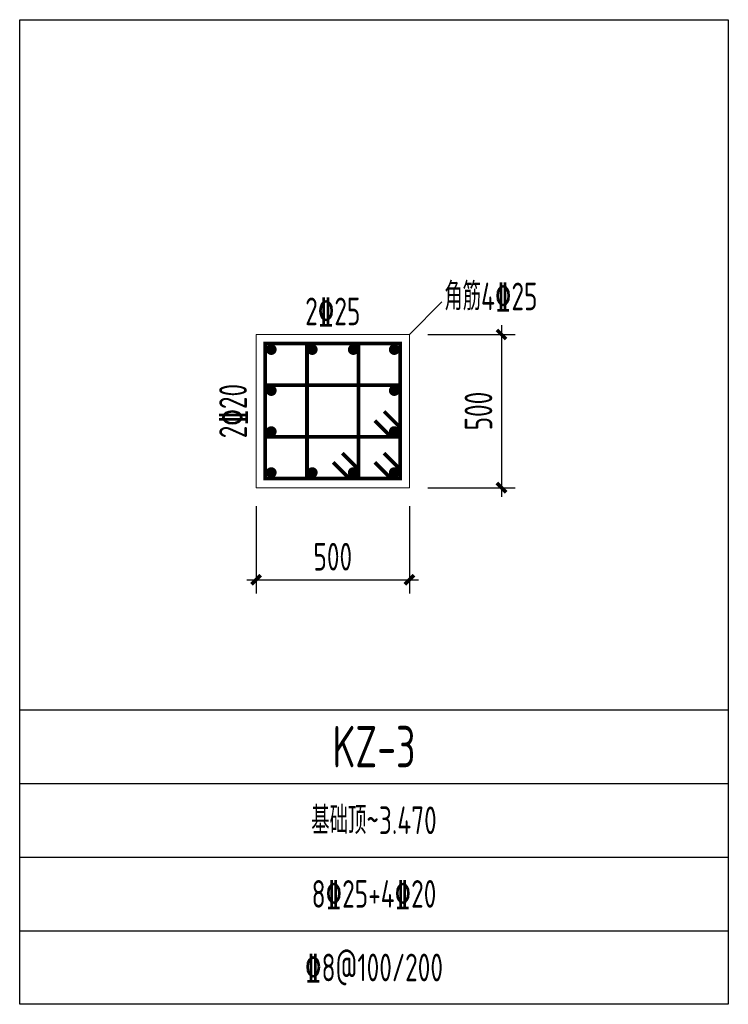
# Model space of a CAD drawing. Extents: x 137431 to 145131, y 62899 to 73599.
import ezdxf
from ezdxf.enums import TextEntityAlignment as Align

# ---------------------------------------------------------------- set-up
doc = ezdxf.new("R2010")
doc.units = 0
doc.header["$LTSCALE"] = 1000
doc.layers.get('0').update_dxf_attribs({"linetype": 'CONTINUOUS'})
doc.layers.get('Defpoints').update_dxf_attribs({"linetype": 'CONTINUOUS'})
doc.layers.add('S-COLU_DE', color=7, linetype='CONTINUOUS', lineweight=0)
for name, color, linetype in [('S-COLU_DE_TEXT', 7, 'CONTINUOUS'), ('S-DIM', 3, 'CONTINUOUS'), ('S-PUB_TEXT', 7, 'CONTINUOUS'), ('S-REIN', 1, 'CONTINUOUS'), ('S-TAB', 7, 'CONTINUOUS'), ('S-TAB_TEXT', 7, 'CONTINUOUS')]:
    doc.layers.add(name, color=color, linetype=linetype)
doc.styles.add('TSSD_Dimension', font='tssdeng.shx', dxfattribs={"width": 0.7, "bigfont": 'Tssdchn.shx'})
doc.styles.add('TSSD_Rein', font='tssdeng.shx', dxfattribs={"width": 0.7, "bigfont": 'Tssdchn.shx'})
doc.dimstyles.new('TSSD_30_100', dxfattribs={"dimscale": 100, "dimtxt": 3, "dimasz": 1, "dimexe": 1.5, "dimexo": 2, "dimgap": 1, "dimtad": 1, "dimdec": 0, "dimlfac": 0.3, "dimzin": 0, "dimdsep": 46, "dimtxsty": 'TSSD_Dimension', "dimblk": 'ARCHTICK', "dimcen": 0, "dimdle": 1, "dimclrt": 7, "dimadec": 0, "dimazin": 0, "dimtfac": 1, "dimtdec": 0, "dimtix": 1, "dimtmove": 2, "dimatfit": 3, "dimfxl": 100, "dimtolj": 1, "dimtzin": 0, "dimarcsym": 0})

# ---------------------------------------------------------------- blocks, each defined once
blk = doc.blocks.new('_ArchTick')
at = {"color": 0, "linetype": 'ByBlock', "const_width": 0.4}
blk.add_lwpolyline([(-0.5, -0.5), (0.5, 0.5)], dxfattribs=at)
blk = doc.blocks.new('*D1')
at = {"layer": 'Defpoints', "color": 0, "transparency": 16777216}
for p in [(139999, 68513), (141666, 68513), (141666, 67513)]:
    blk.add_point(p, dxfattribs=at)
at = {"layer": 'S-DIM', "color": 0, "lineweight": -2, "transparency": 16777216}
for p, q in [((139999, 68313), (139999, 67363)), ((141666, 68313), (141666, 67363)), ((139899, 67513), (141766, 67513))]:
    blk.add_line(p, q, dxfattribs=at)
at = {"layer": 'S-DIM', "color": 0, "lineweight": -2, "transparency": 16777216, "xscale": 100, "yscale": 100, "zscale": 100, "rotation": 180}
blk.add_blockref('_ArchTick', (139999, 67513), dxfattribs=at)
at = {"layer": 'S-DIM', "color": 0, "lineweight": -2, "transparency": 16777216, "xscale": 100, "yscale": 100, "zscale": 100}
blk.add_blockref('_ArchTick', (141666, 67513), dxfattribs=at)
at = {"layer": 'S-DIM', "color": 7, "transparency": 16777216, "insert": (140833, 67763), "char_height": 300, "attachment_point": 5, "style": 'TSSD_Dimension'}
blk.add_mtext('\\A1;500', dxfattribs=at)
blk = doc.blocks.new('*D2')
at = {"layer": 'Defpoints', "color": 0, "transparency": 16777216}
for p in [(141666, 70179), (141666, 68513), (142666, 68513)]:
    blk.add_point(p, dxfattribs=at)
at = {"layer": 'S-DIM', "color": 0, "lineweight": -2, "transparency": 16777216}
for p, q in [((142666, 70279), (142666, 68413)), ((141866, 70179), (142816, 70179)), ((141866, 68513), (142816, 68513))]:
    blk.add_line(p, q, dxfattribs=at)
at = {"layer": 'S-DIM', "color": 0, "lineweight": -2, "transparency": 16777216, "xscale": 100, "yscale": 100, "zscale": 100}
for p, rotation in [((142666, 70179), 90), ((142666, 68513), 270)]:
    blk.add_blockref('_ArchTick', p, dxfattribs=dict(at, rotation=rotation))
at = {"layer": 'S-DIM', "color": 7, "transparency": 16777216, "insert": (142416, 69346), "char_height": 300, "attachment_point": 5, "rotation": 90, "style": 'TSSD_Dimension'}
blk.add_mtext('\\A1;500', dxfattribs=at)

msp = doc.modelspace()

# ---------------------------------------------------------------- linework, layer by layer
at = {"layer": 'S-COLU_DE', "ltscale": 0.5}
msp.add_lwpolyline([(141666, 68512.7), (141666, 70179.4), (139999.3, 70179.4), (139999.3, 68512.7)], close=True, dxfattribs=at)
at = {"layer": 'S-COLU_DE_TEXT'}
msp.add_line((141666, 70179.4), (142019.5, 70532.9), dxfattribs=at)
at = {"layer": 'S-REIN', "const_width": 40}
for points in [[(141289.2, 68789.5), (141466, 68612.7), (141566, 68612.7), (141566, 68712.7), (141566, 68612.7), (141566, 70079.4), (140099.3, 70079.4), (140099.3, 68612.7), (141466, 68612.7), (141566, 68612.7), (141566, 68712.7), (141389.2, 68889.5)], [(140835.9, 68789.5), (141012.7, 68612.7), (141112.7, 68612.7), (141112.7, 68712.7), (141112.7, 68612.7), (141112.7, 70079.4), (140552.7, 70079.4), (140552.7, 68612.7), (141012.7, 68612.7), (141112.7, 68612.7), (141112.7, 68712.7), (140935.9, 68889.5)], [(141289.2, 69242.8), (141466, 69066), (141566, 69066), (141566, 69166), (141566, 69066), (141566, 69626), (140099.3, 69626), (140099.3, 69066), (141466, 69066), (141566, 69066), (141566, 69166), (141389.2, 69342.8)]]:
    msp.add_lwpolyline(points, dxfattribs=at)
at = {"layer": 'S-REIN', "const_width": 58.3}
for points in [[(140193.5, 70014.4, 1), (140135.2, 70014.4, 1), (140193.5, 70014.4, 1)], [(140639, 70014.4, 1), (140580.7, 70014.4, 1), (140639, 70014.4, 1)], [(141084.6, 70014.4, 1), (141026.3, 70014.4, 1), (141084.6, 70014.4, 1)], [(141530.2, 70014.4, 1), (141471.8, 70014.4, 1), (141530.2, 70014.4, 1)], [(140193.5, 69568.8, 1), (140135.2, 69568.8, 1), (140193.5, 69568.8, 1)], [(141530.2, 69568.8, 1), (141471.8, 69568.8, 1), (141530.2, 69568.8, 1)], [(140193.5, 69123.3, 1), (140135.2, 69123.3, 1), (140193.5, 69123.3, 1)], [(141530.2, 69123.3, 1), (141471.8, 69123.3, 1), (141530.2, 69123.3, 1)], [(140193.5, 68677.7, 1), (140135.2, 68677.7, 1), (140193.5, 68677.7, 1)], [(140639, 68677.7, 1), (140580.7, 68677.7, 1), (140639, 68677.7, 1)], [(141084.6, 68677.7, 1), (141026.3, 68677.7, 1), (141084.6, 68677.7, 1)], [(141530.2, 68677.7, 1), (141471.8, 68677.7, 1), (141530.2, 68677.7, 1)]]:
    msp.add_lwpolyline(points, format="xyb", dxfattribs=at)
at = {"layer": 'S-TAB'}
for p, q in [((137430.8, 66099.2), (145130.8, 66099.2)), ((137430.8, 65299.2), (145130.8, 65299.2)), ((137430.8, 64499.2), (145130.8, 64499.2)), ((137430.8, 63699.2), (145130.8, 63699.2))]:
    msp.add_line(p, q, dxfattribs=at)
msp.add_lwpolyline([(137430.8, 73599.2), (145130.8, 73599.2), (145130.8, 62899.2), (137430.8, 62899.2)], close=True, dxfattribs=at)

# ---------------------------------------------------------------- texts
at = {"layer": 'S-COLU_DE_TEXT', "style": 'TSSD_Rein', "width": 0.7}
msp.add_text('角筋4%%13225', height=300, dxfattribs=at).set_placement((142044.7, 70442))
msp.add_text('2%%13225', height=300, dxfattribs=at).set_placement((140832.7, 70429.4), align=Align.MIDDLE_CENTER)
msp.add_text('2%%13220', height=300, rotation=90, dxfattribs=at).set_placement((139749.3, 69346), align=Align.MIDDLE_CENTER)
at = {"layer": 'S-PUB_TEXT', "style": 'TSSD_Rein', "width": 0.7}
for s, p in [('基础顶~3.470', (141280.8, 64899.2)), ('8%%13225+4%%13220', (141280.8, 64099.2)), ('%%1328@100/200', (141280.8, 63299.2))]:
    msp.add_text(s, height=300, dxfattribs=at).set_placement(p, align=Align.MIDDLE_CENTER)
at = {"layer": 'S-TAB_TEXT', "style": 'TSSD_Rein', "width": 0.7}
msp.add_text('KZ-3', height=450, dxfattribs=at).set_placement((141280.8, 65699.2), align=Align.MIDDLE_CENTER)

# ---------------------------------------------------------------- dimensions: what is measured, and where the dimension line sits
at = {"layer": 'S-DIM'}
dim = msp.add_linear_dim(base=(142666, 68512.7), p1=(141666, 70179.4), p2=(141666, 68512.7), angle=270, dimstyle='TSSD_30_100', dxfattribs=at)
dim.commit()
dim.dimension.update_dxf_attribs({"geometry": '*D2', "text_midpoint": (142416, 69346)})
dim = msp.add_linear_dim(base=(141666, 67512.7), p1=(139999.3, 68512.7), p2=(141666, 68512.7), dimstyle='TSSD_30_100', dxfattribs=at)
dim.commit()
dim.dimension.update_dxf_attribs({"geometry": '*D1', "text_midpoint": (140832.7, 67762.7)})

doc.saveas('drawing.dxf')
